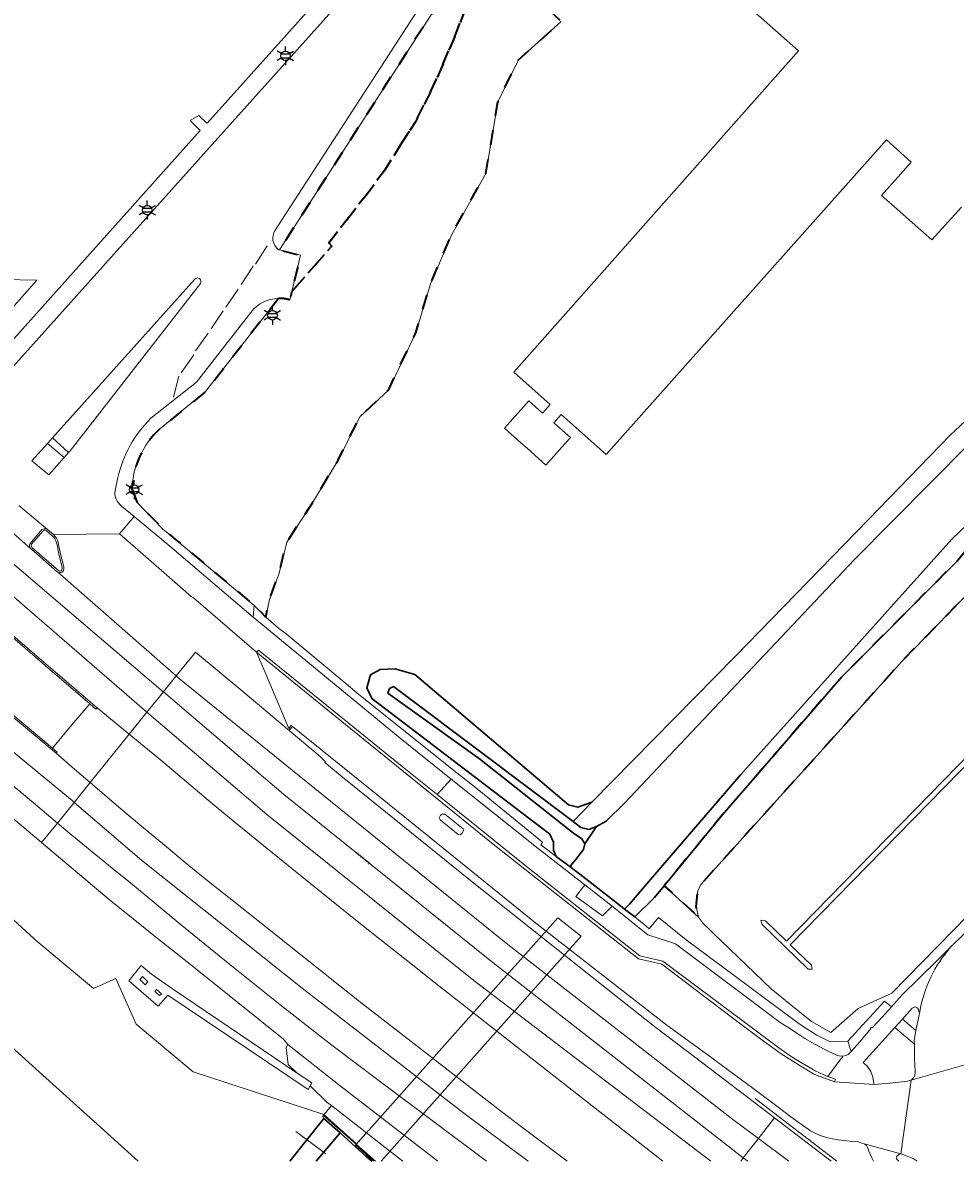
# Model space of a CAD drawing. Extents: x 105780 to 185197, y 477999 to 525027.
# Tile 180 of 256: x 109728 to 109853, y 478000 to 478152. Entities that reach past the tile are written whole.
import ezdxf
from ezdxf.enums import TextEntityAlignment as Align

# ---------------------------------------------------------------- set-up
doc = ezdxf.new("R2010")
doc.units = 0
doc.linetypes.add('XX-HIDDEN', pattern=[4, 2, -2])
for name, color, linetype, lineweight in [('B-GV-GR-GRAS_GAZON-G', 252, 'Continuous', 13), ('B-GV-GR-HAAG_01-G', 252, 'GR-HAAG1', 13), ('B-GV-GR-MATERIAALGRENS-G', 252, 'XX-HIDDEN', 35), ('B-RO-IE-MEUBILAIR_WEGMEUBILAIR-S', 252, 'Continuous', 25), ('B-RO-IE-TERREINAFSCHEIDING_KUNSTMATIG_HEKWERK-G', 252, 'IE-TERREINAFSCHEIDING-KUNSTMATIG', 18), ('B-RO-IE-TERREINAFSCHEIDING_KUNSTMATIG_SCHUTTING-G', 252, 'IE-TERREINAFSCHEIDING-KUNSTMATIG-DICHT', 18), ('B-WE-GW-WATERGANG_SLOOT_INSTEEK-G', 252, 'Continuous', 30), ('B-XX-KG-KADASTRAAL_BEBOUWING-G', 252, 'Continuous', 20), ('B1-WE-KW-KUNSTWERK_DUIKER-G', 170, 'Continuous', 18), ('B1-WE-KW-KUNSTWERK_DUIKER-GV', 170, 'Continuous', 18), ('B1-WE-OG-TERREIN_ERF-GV', 252, 'Continuous', 18), ('B1-WE-OG-TOPOGRAFIE-T18', 10, 'Continuous', 18), ('B1-WE-OG-WEG-GV', 7, 'Continuous', 18), ('B1-WE-VH-VERHARDING_ASFALT-GV', 252, 'Continuous', 18), ('B1-WE-VH-VERHARDING_BEDRIJFSVLOERPLAAT-GV', 252, 'Continuous', 18), ('B1-WE-VH-VERHARDING_BETON-GV', 252, 'Continuous', 18), ('B1-WE-VH-VERHARDING_BETONSTRAATSTEEN-GV', 252, 'Continuous', 18), ('B1-WE-VH-VERHARDING_OPEN-GV', 252, 'Continuous', 18), ('B1-WE-VH-VERHARDING_STRAATBAKSTEEN-GV', 252, 'Continuous', 18), ('B1-WE-VH-VERHARDING_TEGEL-GV', 252, 'Continuous', 18)]:
    doc.layers.add(name, color=color, linetype=linetype, lineweight=lineweight)
doc.styles.add('NLCS-ISO', font='NLCS-ISO.ttf')
doc.styles.add('NLCS-ISO-M200-T18', font='NLCS-ISO.ttf', dxfattribs={"height": 0.36})
doc.linetypes.add('GR-HAAG1', pattern='A,6,[176,NLCS.shx,S=0.125,R=0,X=0,Y=0],-2', length=8)
doc.linetypes.add('IE-TERREINAFSCHEIDING-KUNSTMATIG', pattern='A,4,[82,NLCS.SHX,S=0.75,R=90,X=0,Y=0],4,-2', length=10)
doc.linetypes.add('IE-TERREINAFSCHEIDING-KUNSTMATIG-DICHT', pattern='A,8,-1,[82,NLCS.SHX,S=0.75,R=90,X=0,Y=0],-1', length=10)

# ---------------------------------------------------------------- blocks, each defined once
blk = doc.blocks.new('B-SIE-WEG_LICHTMAST-SO')
at = {"ltscale": 0.1}
for p, q in [((-1.1, 0.63), (-2.19, 1.27)), ((0, 1.27), (0, 2.53)), ((1.1, 0.63), (2.19, 1.27)), ((-1.1, -0.63), (-2.19, -1.27)), ((0, -1.27), (0, -2.53)), ((1.1, -0.63), (2.19, -1.27))]:
    blk.add_line(p, q, dxfattribs=at)
at = {"flags": 128}
for points in [[(-1.16, 0.5), (1.16, 0.5)], [(-1.16, -0.5), (1.16, -0.5)]]:
    blk.add_lwpolyline(points, dxfattribs=at)
at = {"ltscale": 0.1}
blk.add_circle((0, 0), 1.27, dxfattribs=at)
at = {"style": 'NLCS-ISO'}
blk.add_attdef('TYPE', text='', height=1.8, dxfattribs=at).set_placement((0, 2.53), align=Align.BOTTOM_CENTER)

msp = doc.modelspace()

# ---------------------------------------------------------------- linework, layer by layer
at = {"layer": 'B-GV-GR-GRAS_GAZON-G', "flags": 128}
for points in [[(109763.705, 478000.013), (109768.29, 478005.748), (109768.077, 478006.03), (109768.103, 478006.06), (109768.21, 478006.151), (109768.298, 478006.225), (109768.257, 478006.261), (109750.787, 478011.986), (109750.783, 478011.989), (109743.116, 478018.392), (109740.397, 478024.489), (109737.426, 478023.143), (109729.554, 478029.717), (109729.431, 478029.83), (109716.9, 478041.286), (109713.967, 478043.967), (109713.52, 478044.375), (109713.205, 478043.339), (109712.251, 478042.029), (109705.375, 478034.33), (109743.399, 478000.013)], [(109743.399, 478000.013), (109705.375, 478034.33)], [(109778.836, 478000.013), (109777.121, 478001.35), (109773.98, 478003.798), (109772.667, 478002.322), (109772.529, 478002.167)], [(109772.529, 478002.167), (109774.968, 478000.013)]]:
    msp.add_lwpolyline(points, dxfattribs=at)
msp.add_lwpolyline([(109773.98, 478003.798), (109769.288, 478007.455), (109768.329, 478006.251), (109768.298, 478006.225), (109772.667, 478002.322)], close=True, dxfattribs=at)
at = {"layer": 'B-GV-GR-HAAG_01-G', "flags": 128}
msp.add_lwpolyline([(109813.867, 478036.911), (109812.58, 478035.345), (109809.999, 478032.801), (109809.92, 478032.726), (109811.47, 478031.517), (109811.842, 478031.15), (109813.12, 478032.64), (109816.801, 478029.67), (109831.779, 478018.543), (109832.61, 478017.96), (109833.492, 478017.45), (109834.33, 478016.91), (109836.105, 478016.01), (109838.474, 478016.083), (109838.485, 478016.095), (109843.404, 478021.45), (109844.326, 478020.705), (109844.597, 478021.01), (109845.806, 478022.34), (109847.927, 478024.42), (109850.784, 478027.24), (109852.271, 478028.709), (109853.983, 478030.4), (109856.141, 478032.51), (109858.984, 478035.46), (109867.289, 478044.02), (109867.618, 478044.35), (109873.882, 478050.83), (109880.116, 478057.33), (109880.455, 478057.66), (109883.258, 478060.53), (109883.947, 478061.28), (109884.306, 478062.218), (109884.389, 478063.252), (109884.058, 478064.652), (109883.104, 478065.849), (109876.927, 478071.18), (109876.673, 478071.269), (109876.447, 478071.225), (109876.272, 478071.106), (109876.003, 478070.778), (109875.909, 478070.558), (109875.951, 478070.333), (109876.116, 478070.161), (109882.172, 478064.901), (109882.845, 478064.202), (109883.101, 478063.57), (109883.023, 478062.31), (109882.783, 478061.861), (109882.148, 478061.123), (109866.863, 478045.517), (109844.364, 478022.509), (109839.86, 478020.477), (109836.194, 478017.255), (109833.596, 478018.719), (109830.83, 478020.95), (109828.207, 478023.097), (109820.447, 478030.556), (109820.047, 478030.941), (109819.148, 478031.805), (109818.487, 478032.715)], close=True, dxfattribs=at)
at = {"layer": 'B-GV-GR-MATERIAALGRENS-G', "flags": 128}
for points in [[(109778.646, 478136.28), (109780.554, 478139.215), (109783.342, 478144.866), (109785.984, 478151.103), (109789.71, 478160.942), (109788.715, 478161.193), (109786.617, 478159.758), (109762.314, 478122.062), (109765.13, 478121.347), (109763.99, 478116.499), (109769.326, 478122.556), (109768.922, 478122.997), (109773.802, 478129.235), (109776.517, 478132.904)], [(109859.566, 478087.978), (109853.15, 478080.443), (109837.659, 478064.889), (109821.645, 478046.374), (109813.867, 478036.911), (109818.487, 478032.715), (109818.144, 478034.121), (109818.392, 478036.211), (109818.776, 478037.078), (109845.689, 478066.949), (109861.398, 478083.081), (109864.301, 478080.034), (109864.635, 478080.453), (109864.849, 478081.159), (109864.723, 478081.923), (109864.353, 478082.589), (109861.311, 478086.013), (109860.12, 478087.354)]]:
    msp.add_lwpolyline(points, close=True, dxfattribs=at)
for points in [[(109799.776, 478152.963), (109791.322, 478160.536), (109789.71, 478160.942), (109785.984, 478151.103), (109783.342, 478144.866), (109780.554, 478139.215), (109778.646, 478136.28), (109776.517, 478132.904), (109773.802, 478129.235), (109768.922, 478122.997), (109769.326, 478122.556), (109763.99, 478116.499), (109763.725, 478115.374)], [(109742.559, 478090.09), (109743.246, 478088.234), (109746.679, 478084.725), (109748.394, 478083.298), (109758.945, 478074.457), (109760.494, 478072.9), (109761.007, 478075.24), (109762.267, 478078.791), (109763.298, 478082.914), (109766.735, 478088.184), (109770.171, 478093.911), (109773.149, 478099.753), (109776.929, 478103.304), (109780.595, 478110.979), (109782.542, 478117.508), (109785.406, 478124.151), (109789.988, 478132.284), (109791.591, 478141.906), (109794.341, 478147.519), (109800.068, 478152.674), (109799.776, 478152.963)], [(109762.206, 478115.58), (109752.434, 478103.093), (109746.255, 478098.07)]]:
    msp.add_lwpolyline(points, dxfattribs=at)
for points in [[(109763.725, 478115.374, 0.0788877), (109762.206, 478115.58)], [(109746.255, 478098.07, 0.1966685), (109742.559, 478090.09)]]:
    msp.add_lwpolyline(points, format="xyb", dxfattribs=at)
at = {"layer": 'B-RO-IE-TERREINAFSCHEIDING_KUNSTMATIG_HEKWERK-G', "flags": 128}
for points in [[(109759.13, 478120.158), (109760.702, 478122.613)], [(109757.192, 478117.444), (109758.824, 478119.897)], [(109755.142, 478114.393), (109756.798, 478116.814)], [(109753.193, 478111.488), (109754.808, 478113.902)], [(109751.102, 478108.531), (109752.78, 478110.911)], [(109749.173, 478105.599), (109750.846, 478108.013)], [(109748.118, 478102.367), (109748.862, 478105.144)], [(109826.077, 478008.427), (109836.989, 478000.013)], [(109768.21, 478006.151), (109775.186, 478000.013)]]:
    msp.add_lwpolyline(points, dxfattribs=at)
at = {"layer": 'B-RO-IE-TERREINAFSCHEIDING_KUNSTMATIG_SCHUTTING-G', "flags": 128}
msp.add_lwpolyline([(109774.968, 478000.013), (109772.529, 478002.167), (109772.667, 478002.322), (109768.298, 478006.225), (109768.21, 478006.151), (109768.103, 478006.06), (109768.077, 478006.03), (109768.29, 478005.748), (109770.446, 478003.811), (109772.509, 478001.963), (109773.908, 478000.709), (109774.685, 478000.013)], dxfattribs=at)
at = {"layer": 'B-WE-GW-WATERGANG_SLOOT_INSTEEK-G', "flags": 128}
for points in [[(109856.15, 478100.972), (109852.195, 478097.246), (109841.232, 478085.978), (109823.444, 478067.638), (109804.166, 478048.119), (109801.664, 478045.52), (109802.72, 478044.726), (109803.757, 478044.462), (109804.814, 478044.837), (109806.112, 478045.553), (109808.565, 478047.977), (109839.332, 478080.558), (109854.655, 478095.997)], [(109854.655, 478095.997), (109839.332, 478080.558), (109808.565, 478047.977), (109806.112, 478045.553), (109804.814, 478044.837), (109803.234, 478042.504), (109803.038, 478041.755), (109802.005, 478040.379), (109801.34, 478039.584), (109801.388, 478039.334), (109802.985, 478038.13), (109808.01, 478034.216), (109808.561, 478033.786), (109809.225, 478034.456), (109811.745, 478037.42), (109824.134, 478051.797), (109843.413, 478073.341), (109852.42, 478083.349), (109859.532, 478090.162)], [(109859.532, 478090.162), (109852.42, 478083.349), (109843.413, 478073.341), (109824.134, 478051.797), (109811.745, 478037.42), (109809.225, 478034.456), (109808.561, 478033.786), (109809.92, 478032.726), (109809.999, 478032.801), (109812.58, 478035.345), (109813.867, 478036.911), (109821.645, 478046.374), (109837.659, 478064.889), (109853.15, 478080.443)], [(109768.29, 478005.748), (109763.705, 478000.013)], [(109767.252, 478000.013), (109770.446, 478003.811), (109768.29, 478005.748)], [(109774.685, 478000.013), (109773.908, 478000.709), (109772.509, 478001.963), (109770.446, 478003.811), (109767.252, 478000.013)]]:
    msp.add_lwpolyline(points, dxfattribs=at)
for points in [[(109801.102, 478044.423), (109789.118, 478053.898), (109776.84, 478062.683), (109777.091, 478063.314), (109777.622, 478063.588), (109778.302, 478063.045), (109789.603, 478054.58), (109801.664, 478045.52), (109804.166, 478048.119), (109802.281, 478047.418), (109801.068, 478047.745), (109780.446, 478065.193), (109777.79, 478065.971), (109775.806, 478065.856), (109774.503, 478065.137), (109774.044, 478063.404), (109774.701, 478061.986), (109798.562, 478043.801), (109799.055, 478042.738), (109799.023, 478041.691), (109799.407, 478040.828), (109801.388, 478039.334), (109801.34, 478039.584), (109802.005, 478040.379), (109803.038, 478041.755), (109803.234, 478042.504), (109802.849, 478043.212), (109801.71, 478043.943)], [(109801.102, 478044.423), (109801.71, 478043.943), (109802.849, 478043.212), (109803.234, 478042.504), (109804.814, 478044.837), (109803.757, 478044.462), (109802.72, 478044.726), (109801.664, 478045.52), (109789.603, 478054.58), (109778.302, 478063.045), (109777.622, 478063.588), (109777.091, 478063.314), (109776.84, 478062.683), (109789.118, 478053.898)]]:
    msp.add_lwpolyline(points, close=True, dxfattribs=at)
at = {"layer": 'B-XX-KG-KADASTRAAL_BEBOUWING-G', "flags": 128}
msp.add_lwpolyline([(109821.11, 478158.271), (109828.773, 478151.471), (109831.881, 478148.713), (109793.716, 478105.705), (109798.597, 478101.356), (109797.586, 478100.221), (109795.738, 478101.867), (109792.468, 478098.197), (109794.658, 478096.246), (109795.497, 478095.499), (109798.025, 478093.247), (109801.311, 478096.936), (109799.092, 478098.914), (109800.081, 478100.023), (109806.107, 478094.654), (109843.656, 478136.801), (109846.952, 478133.832), (109842.996, 478129.348), (109845.071, 478127.517), (109847.488, 478125.384), (109849.726, 478123.41), (109853.696, 478127.79)], dxfattribs=at)
at = {"layer": 'B1-WE-KW-KUNSTWERK_DUIKER-G', "flags": 128}
msp.add_lwpolyline([(109768.521, 478001.019), (109764.516, 478004.014)], dxfattribs=at)
at = {"layer": 'B1-WE-KW-KUNSTWERK_DUIKER-GV', "flags": 128}
for points in [[(109802.734, 478030.146), (109799.616, 478032.62), (109772.529, 478002.167), (109774.968, 478000.013)], [(109775.932, 478000.013), (109802.734, 478030.146)]]:
    msp.add_lwpolyline(points, dxfattribs=at)
at = {"layer": 'B1-WE-OG-TERREIN_ERF-GV', "flags": 128}
for points in [[(109721.8, 478104.649), (109751.702, 478138.046), (109750.347, 478139.388), (109751.517, 478140.087), (109752.616, 478139.06), (109752.699, 478139.08), (109797.74, 478189.295)], [(109853.696, 478127.79), (109849.726, 478123.41), (109847.488, 478125.384), (109845.071, 478127.517), (109842.996, 478129.348), (109846.952, 478133.832), (109843.656, 478136.801), (109806.107, 478094.654), (109800.081, 478100.023), (109799.092, 478098.914), (109801.311, 478096.936), (109798.025, 478093.247), (109795.497, 478095.499), (109794.658, 478096.246), (109792.468, 478098.197), (109795.738, 478101.867), (109797.586, 478100.221), (109798.597, 478101.356), (109793.716, 478105.705), (109831.881, 478148.713), (109828.773, 478151.471), (109821.11, 478158.271)], [(109800.068, 478152.674), (109794.341, 478147.519), (109791.591, 478141.906), (109789.988, 478132.284), (109785.406, 478124.151), (109782.542, 478117.508), (109780.595, 478110.979), (109776.929, 478103.304), (109773.149, 478099.753), (109770.171, 478093.911), (109766.735, 478088.184), (109763.298, 478082.914), (109762.267, 478078.791), (109761.007, 478075.24), (109760.494, 478072.9), (109762.22, 478071.415), (109763.244, 478070.661), (109770.932, 478064.23), (109772.979, 478062.52), (109786.097, 478052.042), (109788.792, 478049.89), (109797.587, 478042.75), (109797.333, 478042.39), (109799.407, 478040.828), (109799.023, 478041.691), (109799.055, 478042.738), (109798.562, 478043.801), (109774.701, 478061.986), (109774.044, 478063.404), (109774.503, 478065.137), (109775.806, 478065.856), (109777.79, 478065.971), (109780.446, 478065.193), (109801.068, 478047.745), (109802.281, 478047.418), (109804.166, 478048.119), (109823.444, 478067.638), (109841.232, 478085.978), (109852.195, 478097.246), (109856.15, 478100.972)], [(109725.297, 478118.089), (109729.841, 478118.005), (109719.65, 478106.524)]]:
    msp.add_lwpolyline(points, dxfattribs=at)
for points in [[(109744.71, 478024.039), (109743.994, 478024.756), (109743.606, 478024.369), (109744.322, 478023.652)], [(109746.507, 478022.449), (109745.873, 478023.02), (109745.638, 478022.759), (109746.272, 478022.188)]]:
    msp.add_lwpolyline(points, close=True, dxfattribs=at)
at = {"layer": 'B1-WE-OG-WEG-GV', "flags": 128}
msp.add_lwpolyline([(109742.205, 478057.21), (109737.9, 478060.734), (109737.736, 478060.551), (109736.923, 478061.284), (109734.531, 478058.48), (109731.928, 478055.348), (109732.563, 478054.82), (109732.423, 478054.66), (109734.553, 478052.813), (109736.974, 478050.735)], close=True, dxfattribs=at)
for points in [[(109742.205, 478057.21), (109736.974, 478050.735), (109740.83, 478047.426), (109743.862, 478044.867), (109746.91, 478042.327), (109749.974, 478039.807), (109753.055, 478037.307), (109756.151, 478034.826), (109773.062, 478021.395), (109781.777, 478014.656), (109791.378, 478007.199), (109794.759, 478004.625), (109798.149, 478002.064), (109800.884, 478000.013)], [(109813.701, 478000.013), (109807.682, 478004.729), (109794.988, 478014.661), (109783.688, 478023.495), (109779.727, 478026.608), (109775.779, 478029.737), (109771.842, 478032.88), (109767.918, 478036.039), (109764.006, 478039.213), (109760.436, 478042.073), (109756.888, 478044.96), (109753.364, 478047.875), (109749.862, 478050.819), (109746.384, 478053.789), (109742.205, 478057.21)], [(109764.066, 478058.216), (109764.043, 478058.187), (109763.65, 478057.688), (109767.785, 478054.215), (109768.502, 478053.514), (109768.392, 478053.427), (109768.423, 478053.401), (109770.74, 478051.494), (109787.909, 478037.6), (109803.981, 478024.846), (109812.593, 478018.078), (109816.977, 478014.72), (109826.921, 478007.155), (109828.65, 478005.831), (109836.247, 478000.013)], [(109841.929, 478000.013), (109841.733, 478000.395), (109841.507, 478000.878), (109841.3, 478001.369), (109841.11, 478001.867), (109841.03, 478002.02), (109840.997, 478002.063), (109840.936, 478002.141), (109840.923, 478002.155), (109840.906, 478002.17), (109840.844, 478002.223), (109840.792, 478002.267), (109840.764, 478002.283), (109840.642, 478002.353), (109840.368, 478002.43), (109839.919, 478002.59), (109838.712, 478002.68), (109837.162, 478002.86), (109836.413, 478003), (109835.606, 478003.19), (109834.885, 478003.43), (109834.19, 478003.71), (109833.492, 478004.1), (109830.841, 478005.98), (109829.337, 478007.1), (109825.762, 478009.78), (109820.638, 478013.54), (109820.265, 478013.85), (109814.223, 478018.25), (109796.452, 478032.07), (109780.504, 478044.98), (109764.066, 478058.216)], [(109716.9, 478041.286), (109729.431, 478029.83), (109729.554, 478029.717), (109737.426, 478023.143), (109740.397, 478024.489), (109743.116, 478018.392), (109750.783, 478011.989), (109750.787, 478011.986), (109768.257, 478006.261), (109768.298, 478006.225), (109768.329, 478006.251), (109769.288, 478007.455), (109768.738, 478007.884), (109766.439, 478010.12), (109766.162, 478009.638), (109747.352, 478022.27), (109746.091, 478020.795), (109742.162, 478024.183), (109743.784, 478026.231), (109745.204, 478025.054), (109748.015, 478023.086), (109764.702, 478011.809), (109763.512, 478012.966), (109763.21, 478015.264), (109763.457, 478015.649), (109762.89, 478016.355), (109750.404, 478026.35), (109745.967, 478029.908), (109739.535, 478035.066), (109730.471, 478042.685), (109728.642, 478044.223), (109717.828, 478053.277)]]:
    msp.add_lwpolyline(points, dxfattribs=at)
at = {"layer": 'B1-WE-VH-VERHARDING_ASFALT-GV', "flags": 128}
for points in [[(109819.237, 478199.121), (109820.493, 478200.539), (109828.636, 478209.479), (109823.516, 478214.832), (109820.25, 478211.15), (109812.95, 478202.61), (109808.769, 478197.584), (109808.298, 478197.258), (109806.64, 478196.974), (109805.753, 478197.353), (109798.853, 478190.817), (109799.154, 478190.627), (109799.41, 478190.38), (109799.613, 478190.087), (109799.753, 478189.76), (109799.826, 478189.412), (109799.804, 478188.396), (109799.75, 478188.089), (109799.512, 478187.706), (109754.471, 478137.491), (109723.518, 478103.002)], [(109761.744, 478124.718), (109785.095, 478160.781)], [(109763.725, 478115.374), (109763.99, 478116.499), (109765.13, 478121.347), (109762.314, 478122.062), (109762.184, 478122.095)], [(109734.059, 478094.935), (109733.478, 478094.265), (109731.452, 478091.925), (109729.163, 478093.817), (109731.252, 478096.144), (109731.91, 478096.878), (109751.003, 478118.152)], [(109751.728, 478117.573), (109734.27, 478095.179), (109734.059, 478094.935)], [(109745.113, 478099.519), (109751.201, 478104.336), (109758.475, 478113.707)], [(109740.312, 478089.852), (109740.671, 478091.571)], [(109724.448, 478085.994), (109728.979, 478082.099), (109728.878, 478082.236), (109728.831, 478082.38), (109728.83, 478082.531), (109728.874, 478082.677), (109728.959, 478082.802), (109730.511, 478084.605), (109730.651, 478084.687), (109730.808, 478084.73), (109730.971, 478084.73), (109731.128, 478084.687), (109731.268, 478084.605), (109727.433, 478087.852)], [(109727.433, 478087.852), (109731.268, 478084.605), (109732.039, 478083.944), (109740.889, 478084.044), (109742.864, 478086.362), (109741.188, 478087.763)], [(109861.398, 478083.081), (109845.689, 478066.949), (109818.776, 478037.078), (109818.392, 478036.211), (109818.144, 478034.121), (109818.487, 478032.715), (109819.148, 478031.805), (109820.047, 478030.941), (109820.447, 478030.556), (109828.207, 478023.097), (109830.83, 478020.95), (109833.596, 478018.719), (109836.194, 478017.255), (109839.86, 478020.477), (109844.364, 478022.509), (109866.863, 478045.517)], [(109746.775, 478062.869), (109744.575, 478060.145), (109748.235, 478057.033), (109760.657, 478046.469), (109788.349, 478024.22), (109820.105, 478000.013)], [(109824.119, 478000.013), (109824.46, 478000.451), (109790.521, 478026.964), (109762.887, 478049.167), (109750.198, 478059.958), (109746.775, 478062.869)], [(109744.575, 478060.145), (109742.205, 478057.21), (109746.384, 478053.789), (109749.862, 478050.819), (109753.364, 478047.875), (109756.888, 478044.96), (109760.436, 478042.073), (109764.006, 478039.213), (109767.918, 478036.039), (109771.842, 478032.88), (109775.779, 478029.737), (109779.727, 478026.608), (109783.688, 478023.495), (109794.988, 478014.661), (109807.682, 478004.729), (109813.701, 478000.013)], [(109820.105, 478000.013), (109788.349, 478024.22), (109760.657, 478046.469), (109748.235, 478057.033), (109744.575, 478060.145)], [(109717.828, 478053.277), (109728.642, 478044.223), (109730.471, 478042.685), (109732.589, 478045.307), (109729.624, 478047.793), (109726.674, 478050.297)], [(109773.062, 478021.395), (109756.151, 478034.826), (109753.055, 478037.307), (109749.974, 478039.807), (109746.91, 478042.327), (109743.862, 478044.867), (109740.83, 478047.426), (109736.974, 478050.735), (109734.829, 478048.079), (109743.853, 478040.349), (109765.582, 478022.996), (109787.02, 478006.449), (109795.647, 478000.013)], [(109734.829, 478048.079), (109732.589, 478045.307), (109734.534, 478043.69), (109736.486, 478042.08), (109738.443, 478040.477), (109740.406, 478038.882), (109742.375, 478037.294), (109748.989, 478031.789), (109755.663, 478026.357), (109762.396, 478020.998), (109769.187, 478015.713), (109776.036, 478010.503), (109790.06, 478000.013)], [(109795.647, 478000.013), (109787.02, 478006.449), (109765.582, 478022.996), (109743.853, 478040.349), (109734.829, 478048.079)], [(109732.589, 478045.307), (109730.471, 478042.685), (109739.535, 478035.066), (109745.967, 478029.908), (109750.404, 478026.35), (109762.89, 478016.355), (109763.457, 478015.649), (109770.461, 478010.122), (109783.534, 478000.013)], [(109790.06, 478000.013), (109776.036, 478010.503), (109769.187, 478015.713), (109762.396, 478020.998), (109755.663, 478026.357), (109748.989, 478031.789), (109742.375, 478037.294), (109740.406, 478038.882), (109738.443, 478040.477), (109736.486, 478042.08), (109734.534, 478043.69), (109732.589, 478045.307)], [(109853.983, 478030.4), (109852.271, 478028.709)], [(109852.271, 478028.709), (109850.784, 478027.24), (109847.927, 478024.42), (109845.806, 478022.34), (109844.597, 478021.01), (109844.326, 478020.705), (109843.116, 478019.36), (109841.736, 478017.86), (109841.624, 478017.96), (109841.382, 478017.575), (109840.098, 478016), (109838.918, 478014.72), (109838.776, 478014.56), (109838.494, 478014.33), (109838.185, 478014.19), (109837.791, 478014.1), (109837.646, 478013.87), (109837.541, 478013.71), (109835.774, 478011.36), (109836.8, 478011), (109836.68, 478010.64), (109841.978, 478010.27), (109841.965, 478010.42), (109841.842, 478011.28), (109841.568, 478012.02), (109841.09, 478012.68), (109840.538, 478013.23), (109844.746, 478017.91), (109845.813, 478019.02), (109847.093, 478020.53)], [(109800.884, 478000.013), (109798.149, 478002.064), (109794.759, 478004.625), (109791.378, 478007.199), (109781.777, 478014.656), (109773.062, 478021.395)], [(109847.093, 478020.53), (109847.452, 478020.67), (109847.812, 478020.53), (109847.945, 478020.34), (109847.968, 478020.04), (109848.113, 478020)], [(109848.113, 478020), (109847.599, 478017.5), (109847.342, 478016.15), (109847.402, 478015.71), (109847.411, 478013.77), (109847.495, 478011.99), (109847.45, 478011.5), (109847.262, 478011.18), (109846.945, 478010.88), (109854.467, 478013.03)], [(109763.457, 478015.649), (109763.21, 478015.264), (109763.512, 478012.966), (109764.702, 478011.809), (109766.652, 478010.491), (109766.439, 478010.12), (109768.738, 478007.884), (109769.288, 478007.455), (109773.98, 478003.798), (109777.121, 478001.35), (109778.836, 478000.013)], [(109783.534, 478000.013), (109770.461, 478010.122), (109763.457, 478015.649)], [(109859.878, 478000.013), (109859.605, 478000.27), (109858.366, 478001.87), (109857.244, 478003.54), (109856.241, 478005.31), (109856.169, 478005.72), (109854.467, 478013.03), (109846.945, 478010.88), (109845.583, 478000.992), (109847.207, 478000.36), (109847.776, 478000.013)], [(109836.247, 478000.013), (109828.65, 478005.831), (109826.611, 478003.213), (109826.488, 478003.055), (109830.574, 478000.013)], [(109826.488, 478003.055), (109824.46, 478000.451), (109825.062, 478000.013)], [(109830.574, 478000.013), (109826.488, 478003.055)], [(109840.642, 478002.353), (109840.764, 478002.283), (109840.792, 478002.267), (109840.844, 478002.223), (109840.906, 478002.17), (109840.923, 478002.155), (109840.936, 478002.141), (109840.997, 478002.063), (109841.03, 478002.02), (109841.11, 478001.867), (109841.3, 478001.369), (109841.507, 478000.878), (109841.733, 478000.395), (109841.929, 478000.013)], [(109845.302, 478000.013), (109845.17, 478000.14), (109844.998, 478000.35), (109845.032, 478000.7), (109845.291, 478000.935), (109845.583, 478000.992), (109840.642, 478002.353)], [(109824.46, 478000.451), (109824.119, 478000.013)], [(109825.062, 478000.013), (109824.46, 478000.451)]]:
    msp.add_lwpolyline(points, dxfattribs=at)
for points in [[(109724.448, 478085.994), (109723.748, 478086.602), (109723.646, 478086.727), (109706.213, 478102.355), (109693.371, 478113.676), (109679.898, 478125.776), (109674.82, 478130.342), (109672.463, 478127.795), (109705.967, 478097.662), (109746.742, 478062.897), (109746.775, 478062.869), (109748.504, 478065.008), (109732.589, 478078.958), (109732.569, 478078.974), (109729.121, 478081.978), (109729.035, 478082.053), (109729.006, 478082.075), (109728.979, 478082.099)], [(109672.463, 478127.795), (109670.086, 478125.225), (109715.394, 478085.366), (109744.546, 478060.17), (109744.575, 478060.145), (109746.775, 478062.869), (109746.742, 478062.897), (109705.967, 478097.662)], [(109670.086, 478125.225), (109667.838, 478122.795), (109684.453, 478107.717), (109685.179, 478107.038), (109697.071, 478096.402), (109706.498, 478088.004), (109706.817, 478087.725), (109725, 478071.794), (109731.071, 478066.579), (109737.9, 478060.734), (109742.205, 478057.21), (109744.575, 478060.145), (109744.546, 478060.17), (109715.394, 478085.366)], [(109661.664, 478116.122), (109659.384, 478113.657), (109703.084, 478074.932), (109720.299, 478060.04), (109734.82, 478048.087), (109734.829, 478048.079), (109736.974, 478050.735), (109734.553, 478052.813), (109732.423, 478054.66), (109724.732, 478061.041), (109706.449, 478076.486), (109662.524, 478115.356)], [(109659.384, 478113.657), (109657.189, 478111.284), (109663.932, 478105.3), (109670.69, 478099.332), (109677.463, 478093.38), (109684.251, 478087.445), (109691.052, 478081.527), (109696.343, 478076.713), (109701.675, 478071.943), (109707.046, 478067.218), (109712.456, 478062.538), (109717.906, 478057.904), (109720.814, 478055.352), (109723.737, 478052.816), (109726.674, 478050.297), (109729.624, 478047.793), (109732.589, 478045.307), (109734.829, 478048.079), (109734.82, 478048.087), (109720.299, 478060.04), (109703.084, 478074.932)], [(109731.268, 478084.605), (109731.128, 478084.687), (109730.971, 478084.73), (109730.808, 478084.73), (109730.651, 478084.687), (109730.511, 478084.605), (109728.959, 478082.802), (109728.874, 478082.677), (109728.83, 478082.531), (109728.831, 478082.38), (109728.878, 478082.236), (109728.979, 478082.099), (109729.006, 478082.075), (109729.035, 478082.053), (109729.121, 478081.978), (109732.569, 478078.974), (109732.589, 478078.958), (109732.734, 478078.876), (109732.89, 478078.843), (109733.049, 478078.856), (109733.197, 478078.916), (109733.322, 478079.016), (109733.378, 478079.115), (109733.418, 478079.221), (109733.443, 478079.332), (109733.45, 478079.446), (109733.441, 478079.559), (109732.94, 478081.604), (109732.745, 478082.617), (109732.684, 478082.918), (109732.581, 478083.207), (109732.437, 478083.478), (109732.255, 478083.726), (109732.039, 478083.944)], [(109730.662, 478084.443), (109730.75, 478084.49), (109730.847, 478084.513), (109730.947, 478084.511), (109731.043, 478084.484), (109731.129, 478084.434), (109731.895, 478083.778), (109732.089, 478083.581), (109732.252, 478083.358), (109732.382, 478083.114), (109732.474, 478082.854), (109732.528, 478082.583), (109732.725, 478081.557), (109733.225, 478079.516), (109733.23, 478079.441), (109733.225, 478079.365), (109733.21, 478079.291), (109733.184, 478079.22), (109733.149, 478079.153), (109733.071, 478079.098), (109732.981, 478079.067), (109732.886, 478079.064), (109732.794, 478079.089), (109732.713, 478079.14), (109729.17, 478082.227), (109729.1, 478082.294), (109729.056, 478082.382), (109729.045, 478082.479), (109729.068, 478082.574), (109729.123, 478082.655)], [(109751.086, 478068.205), (109757.407, 478062.93), (109763.65, 478057.688), (109764.043, 478058.187), (109764.066, 478058.216), (109763.888, 478058.36), (109763.563, 478057.95), (109761.018, 478063.984), (109759.244, 478068.19), (109750.791, 478075.477), (109750.516, 478075.652), (109747.226, 478078.524), (109740.889, 478084.044), (109732.039, 478083.944), (109732.255, 478083.726), (109732.437, 478083.478), (109732.581, 478083.207), (109732.684, 478082.918), (109732.745, 478082.617), (109732.94, 478081.604), (109733.441, 478079.559), (109733.45, 478079.446), (109733.443, 478079.332), (109733.418, 478079.221), (109733.378, 478079.115), (109733.322, 478079.016), (109733.197, 478078.916), (109733.049, 478078.856), (109732.89, 478078.843), (109732.734, 478078.876), (109732.589, 478078.958), (109748.504, 478065.008), (109750.948, 478068.034)], [(109873.729, 478066.653), (109873.167, 478066.73), (109870.341, 478069.506), (109855.519, 478054.302), (109830.763, 478028.997), (109833.607, 478026.273), (109833.706, 478025.732), (109833.147, 478025.745), (109826.974, 478031.717), (109826.832, 478032.294), (109827.427, 478032.216), (109830.247, 478029.5), (109851.297, 478051.01), (109869.825, 478069.988), (109866.977, 478072.776), (109866.901, 478073.33), (109867.479, 478073.278), (109873.627, 478067.222)], [(109750.948, 478068.034), (109748.504, 478065.008), (109748.937, 478064.628), (109764.968, 478051.609), (109792.919, 478029.053), (109823.255, 478005.462), (109826.488, 478003.055), (109826.611, 478003.213), (109828.65, 478005.831), (109826.921, 478007.155), (109816.977, 478014.72), (109812.593, 478018.078), (109803.981, 478024.846), (109787.909, 478037.6), (109770.74, 478051.494), (109768.423, 478053.401), (109768.392, 478053.427), (109768.502, 478053.514), (109767.785, 478054.215), (109763.65, 478057.688), (109757.407, 478062.93), (109751.086, 478068.205)], [(109759.244, 478068.19), (109761.018, 478063.984), (109763.563, 478057.95), (109763.888, 478058.36), (109764.066, 478058.216), (109780.504, 478044.98), (109796.452, 478032.07), (109814.223, 478018.25), (109820.265, 478013.85), (109820.638, 478013.54), (109825.762, 478009.78), (109829.337, 478007.1), (109830.841, 478005.98), (109833.492, 478004.1), (109834.19, 478003.71), (109834.885, 478003.43), (109835.606, 478003.19), (109836.413, 478003), (109837.162, 478002.86), (109838.712, 478002.68), (109839.919, 478002.59), (109840.368, 478002.43), (109840.642, 478002.353), (109845.583, 478000.992), (109846.945, 478010.88), (109846.451, 478010.73), (109844.158, 478010.48), (109841.978, 478010.27), (109836.68, 478010.64), (109834.37, 478011.51), (109833.889, 478011.73), (109832.156, 478012.74), (109829.556, 478014.39), (109828.737, 478014.98), (109827.149, 478016.13), (109823.798, 478018.66), (109813.537, 478026.42), (109810.414, 478027.1), (109791.176, 478042.31), (109771.883, 478057.93)], [(109748.504, 478065.008), (109746.775, 478062.869), (109750.198, 478059.958), (109762.887, 478049.167), (109790.521, 478026.964), (109824.46, 478000.451), (109826.488, 478003.055), (109823.255, 478005.462), (109792.919, 478029.053), (109764.968, 478051.609), (109748.937, 478064.628)], [(109783.844, 478045.75), (109783.739, 478046.02), (109783.895, 478046.36), (109784.112, 478046.5), (109784.492, 478046.49), (109786.936, 478044.55), (109786.971, 478044.25), (109786.818, 478043.97), (109786.555, 478043.72), (109786.27, 478043.77)]]:
    msp.add_lwpolyline(points, close=True, dxfattribs=at)
at = {"layer": 'B1-WE-VH-VERHARDING_ASFALT-GV'}
for points in [[(109762.184, 478122.095, -0.3826688), (109761.744, 478124.718)], [(109751.003, 478118.152, -0.9542637), (109751.728, 478117.573)], [(109758.475, 478113.707, -0.2250765), (109762.206, 478115.58)], [(109762.206, 478115.58, -0.0788877), (109763.725, 478115.374)], [(109740.671, 478091.571, -0.1431959), (109745.113, 478099.519)], [(109741.188, 478087.763, -0.2916622), (109740.312, 478089.852)], [(109848.113, 478020, -0.1397218), (109852.271, 478028.709)], [(109852.271, 478028.709, 0.1397218), (109848.113, 478020)]]:
    msp.add_lwpolyline(points, format="xyb", dxfattribs=at)
at = {"layer": 'B1-WE-VH-VERHARDING_BEDRIJFSVLOERPLAAT-GV', "flags": 128}
for points in [[(109724.859, 478071.625), (109730.928, 478066.412), (109736.923, 478061.284), (109737.736, 478060.551), (109737.9, 478060.734), (109731.071, 478066.579), (109725, 478071.794)], [(109724.732, 478061.041), (109732.423, 478054.66), (109732.563, 478054.82), (109731.928, 478055.348), (109724.875, 478061.208)]]:
    msp.add_lwpolyline(points, dxfattribs=at)
at = {"layer": 'B1-WE-VH-VERHARDING_BETON-GV', "flags": 128}
for points in [[(109730.662, 478084.443), (109729.123, 478082.655), (109729.068, 478082.574), (109729.045, 478082.479), (109729.056, 478082.382), (109729.1, 478082.294), (109729.17, 478082.227), (109732.713, 478079.14), (109732.794, 478079.089), (109732.886, 478079.064), (109732.981, 478079.067), (109733.071, 478079.098), (109733.149, 478079.153), (109733.184, 478079.22), (109733.21, 478079.291), (109733.225, 478079.365), (109733.23, 478079.441), (109733.225, 478079.516), (109732.725, 478081.557), (109732.528, 478082.583), (109732.474, 478082.854), (109732.382, 478083.114), (109732.252, 478083.358), (109732.089, 478083.581), (109731.895, 478083.778), (109731.129, 478084.434), (109731.043, 478084.484), (109730.947, 478084.511), (109730.847, 478084.513), (109730.75, 478084.49)], [(109803.242, 478037.02), (109802.02, 478035.47), (109805.592, 478032.86), (109806.879, 478034.17)]]:
    msp.add_lwpolyline(points, close=True, dxfattribs=at)
at = {"layer": 'B1-WE-VH-VERHARDING_BETONSTRAATSTEEN-GV', "flags": 128}
for points in [[(109873.729, 478066.653), (109873.627, 478067.222), (109867.479, 478073.278), (109866.901, 478073.33), (109866.977, 478072.776), (109869.825, 478069.988), (109851.297, 478051.01), (109830.247, 478029.5), (109827.427, 478032.216), (109826.832, 478032.294), (109826.974, 478031.717), (109833.147, 478025.745), (109833.706, 478025.732), (109833.607, 478026.273), (109830.763, 478028.997), (109855.519, 478054.302), (109870.341, 478069.506), (109873.167, 478066.73)], [(109783.739, 478046.02), (109783.844, 478045.75), (109786.27, 478043.77), (109786.555, 478043.72), (109786.818, 478043.97), (109786.971, 478044.25), (109786.936, 478044.55), (109784.492, 478046.49), (109784.112, 478046.5), (109783.895, 478046.36)], [(109847.968, 478020.04), (109847.945, 478020.34), (109847.812, 478020.53), (109847.452, 478020.67), (109847.093, 478020.53), (109845.813, 478019.02), (109847.599, 478017.5), (109848.113, 478020)], [(109847.402, 478015.71), (109844.746, 478017.91), (109840.538, 478013.23), (109841.09, 478012.68), (109841.568, 478012.02), (109841.842, 478011.28), (109841.965, 478010.42), (109841.978, 478010.27), (109844.158, 478010.48), (109846.451, 478010.73), (109846.945, 478010.88), (109847.262, 478011.18), (109847.45, 478011.5), (109847.495, 478011.99), (109847.411, 478013.77)]]:
    msp.add_lwpolyline(points, close=True, dxfattribs=at)
msp.add_lwpolyline([(109847.776, 478000.013), (109847.207, 478000.36), (109845.583, 478000.992), (109845.291, 478000.935), (109845.032, 478000.7), (109844.998, 478000.35), (109845.17, 478000.14), (109845.302, 478000.013)], dxfattribs=at)
at = {"layer": 'B1-WE-VH-VERHARDING_OPEN-GV', "flags": 128}
for points in [[(109751.003, 478118.152), (109731.91, 478096.878)], [(109731.91, 478096.878), (109734.059, 478094.935), (109734.27, 478095.179), (109751.728, 478117.573)]]:
    msp.add_lwpolyline(points, dxfattribs=at)
at = {"layer": 'B1-WE-VH-VERHARDING_OPEN-GV'}
msp.add_lwpolyline([(109751.728, 478117.573, 0.9542637), (109751.003, 478118.152)], format="xyb", dxfattribs=at)
at = {"layer": 'B1-WE-VH-VERHARDING_OPEN-GV', "flags": 128}
msp.add_lwpolyline([(109759.244, 478068.19), (109771.883, 478057.93), (109791.176, 478042.31), (109810.414, 478027.1), (109813.537, 478026.42), (109823.798, 478018.66), (109827.149, 478016.13), (109828.737, 478014.98), (109829.556, 478014.39), (109832.156, 478012.74), (109833.889, 478011.73), (109834.37, 478011.51), (109836.68, 478010.64), (109836.8, 478011), (109835.774, 478011.36), (109835.238, 478011.58), (109834.088, 478012.12), (109833.195, 478012.64), (109832.336, 478013.15), (109831.468, 478013.67), (109830.626, 478014.22), (109829.243, 478015.18), (109813.702, 478026.82), (109810.59, 478027.54), (109795.653, 478039.3), (109783.454, 478049.108), (109778.788, 478052.86), (109759.511, 478068.48)], close=True, dxfattribs=at)
at = {"layer": 'B1-WE-VH-VERHARDING_STRAATBAKSTEEN-GV', "flags": 128}
msp.add_lwpolyline([(109724.875, 478061.208), (109731.928, 478055.348), (109734.531, 478058.48), (109736.923, 478061.284), (109730.928, 478066.412), (109724.859, 478071.625)], dxfattribs=at)
at = {"layer": 'B1-WE-VH-VERHARDING_TEGEL-GV', "flags": 128}
for points in [[(109722.892, 478102.305), (109723.518, 478103.002), (109754.471, 478137.491), (109799.512, 478187.706), (109799.75, 478188.089), (109799.804, 478188.396), (109799.826, 478189.412), (109799.753, 478189.76), (109799.613, 478190.087), (109799.41, 478190.38), (109799.154, 478190.627), (109798.853, 478190.817), (109798.252, 478190.495), (109798.493, 478190.174), (109797.74, 478189.295), (109752.699, 478139.08), (109752.616, 478139.06), (109751.517, 478140.087), (109750.347, 478139.388), (109751.702, 478138.046), (109721.8, 478104.649), (109719.65, 478106.524), (109719.703, 478105.12), (109722.76, 478102.422)], [(109718.623, 478107.421), (109719.65, 478106.524), (109729.841, 478118.005), (109725.297, 478118.089), (109724.118, 478116.977), (109725.826, 478115.485)], [(109731.91, 478096.878), (109731.252, 478096.144), (109733.478, 478094.265), (109734.059, 478094.935)], [(109733.478, 478094.265), (109731.252, 478096.144), (109729.163, 478093.817), (109731.452, 478091.925)], [(109742.864, 478086.362), (109740.889, 478084.044), (109747.226, 478078.524), (109750.516, 478075.652), (109750.791, 478075.477), (109759.244, 478068.19), (109759.511, 478068.48), (109778.788, 478052.86), (109783.454, 478049.108), (109785.347, 478051.186), (109778.492, 478056.67), (109758.813, 478072.87), (109747.636, 478082.372)], [(109801.388, 478039.334), (109799.407, 478040.828), (109797.333, 478042.39), (109797.587, 478042.75), (109788.792, 478049.89), (109786.097, 478052.042), (109772.979, 478062.52), (109770.932, 478064.23), (109763.244, 478070.661), (109762.22, 478071.415), (109760.494, 478072.9), (109758.945, 478074.457), (109758.813, 478072.87), (109778.492, 478056.67), (109785.347, 478051.186), (109796.979, 478041.88), (109803.242, 478037.02), (109806.879, 478034.17), (109811.698, 478030.35), (109815.403, 478029.12), (109829.4, 478018.6), (109831.046, 478017.56), (109831.765, 478017.08), (109832.724, 478016.46), (109833.95, 478015.75), (109835.402, 478014.97), (109836.939, 478014.21), (109837.315, 478014.11), (109837.791, 478014.1), (109838.185, 478014.19), (109838.494, 478014.33), (109838.776, 478014.56), (109838.918, 478014.72), (109838.485, 478016.095), (109838.474, 478016.083), (109836.105, 478016.01), (109834.33, 478016.91), (109833.492, 478017.45), (109832.61, 478017.96), (109831.779, 478018.543), (109816.801, 478029.67), (109813.12, 478032.64), (109811.842, 478031.15), (109811.47, 478031.517), (109809.92, 478032.726), (109808.561, 478033.786), (109808.01, 478034.216), (109802.985, 478038.13)], [(109785.347, 478051.186), (109783.454, 478049.108), (109795.653, 478039.3), (109810.59, 478027.54), (109813.702, 478026.82), (109829.243, 478015.18), (109830.626, 478014.22), (109831.468, 478013.67), (109832.336, 478013.15), (109833.195, 478012.64), (109834.088, 478012.12), (109835.238, 478011.58), (109835.774, 478011.36), (109837.541, 478013.71), (109837.646, 478013.87), (109837.791, 478014.1), (109837.315, 478014.11), (109836.939, 478014.21), (109835.402, 478014.97), (109833.95, 478015.75), (109832.724, 478016.46), (109831.765, 478017.08), (109831.046, 478017.56), (109829.4, 478018.6), (109815.403, 478029.12), (109811.698, 478030.35), (109806.879, 478034.17), (109805.592, 478032.86), (109802.02, 478035.47), (109803.242, 478037.02), (109796.979, 478041.88)], [(109766.162, 478009.638), (109766.439, 478010.12), (109766.652, 478010.491), (109764.702, 478011.809), (109748.015, 478023.086), (109745.204, 478025.054), (109743.784, 478026.231), (109742.162, 478024.183), (109746.091, 478020.795), (109747.352, 478022.27)], [(109744.71, 478024.039), (109744.322, 478023.652), (109743.606, 478024.369), (109743.994, 478024.756)], [(109746.507, 478022.449), (109746.272, 478022.188), (109745.638, 478022.759), (109745.873, 478023.02)], [(109844.326, 478020.705), (109843.404, 478021.45), (109838.485, 478016.095), (109838.918, 478014.72), (109840.098, 478016), (109841.382, 478017.575), (109841.624, 478017.96), (109841.736, 478017.86), (109843.116, 478019.36)], [(109847.599, 478017.5), (109845.813, 478019.02), (109844.746, 478017.91), (109847.402, 478015.71), (109847.342, 478016.15)]]:
    msp.add_lwpolyline(points, close=True, dxfattribs=at)
for points in [[(109785.095, 478160.781), (109761.744, 478124.718)], [(109762.184, 478122.095), (109762.314, 478122.062), (109786.617, 478159.758), (109788.715, 478161.193), (109789.71, 478160.942), (109791.322, 478160.536), (109799.776, 478152.963)], [(109746.255, 478098.07), (109752.434, 478103.093), (109762.206, 478115.58)], [(109758.475, 478113.707), (109751.201, 478104.336), (109745.113, 478099.519)], [(109740.671, 478091.571), (109740.312, 478089.852)], [(109741.188, 478087.763), (109742.864, 478086.362), (109747.636, 478082.372), (109758.813, 478072.87), (109758.945, 478074.457), (109748.394, 478083.298), (109746.679, 478084.725), (109743.246, 478088.234), (109742.559, 478090.09)]]:
    msp.add_lwpolyline(points, dxfattribs=at)
at = {"layer": 'B1-WE-VH-VERHARDING_TEGEL-GV'}
for points in [[(109761.744, 478124.718, 0.3826688), (109762.184, 478122.095)], [(109762.206, 478115.58, 0.2250765), (109758.475, 478113.707)], [(109745.113, 478099.519, 0.1431959), (109740.671, 478091.571)], [(109742.559, 478090.09, -0.1966685), (109746.255, 478098.07)], [(109740.312, 478089.852, 0.2916622), (109741.188, 478087.763)]]:
    msp.add_lwpolyline(points, format="xyb", dxfattribs=at)

# ---------------------------------------------------------------- block references
at = {"layer": 'B-RO-IE-MEUBILAIR_WEGMEUBILAIR-S', "xscale": 0.5, "yscale": 0.5, "zscale": 0.5}
for p in [(109763.128, 478148.065), (109744.611, 478127.401), (109761.383, 478113.312), (109742.866, 478089.964)]:
    msp.add_blockref('B-SIE-WEG_LICHTMAST-SO', p, dxfattribs=at)

# ---------------------------------------------------------------- texts
at = {"layer": 'B1-WE-OG-TOPOGRAFIE-T18', "style": 'NLCS-ISO-M200-T18'}
msp.add_text('Kruisweg', height=0.36, rotation=321.3, dxfattribs=at).set_placement((109773.586, 478040.574), align=Align.MIDDLE)

doc.saveas('drawing.dxf')
